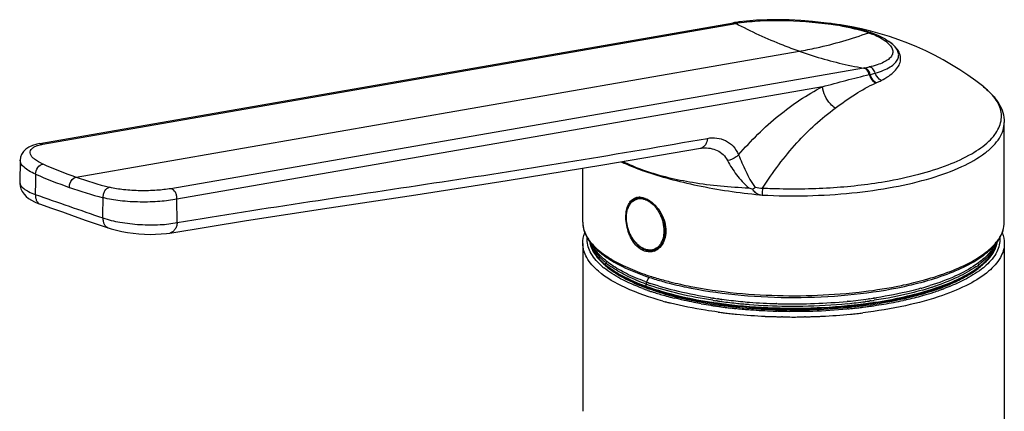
# Model space of a CAD drawing. Header units: millimetres. Extents: x 200 to 737, y 223 to 739.
# Tile 4 of 15: x 290 to 403, y 413 to 458. Entities that reach past the tile are written whole.
import ezdxf

# ---------------------------------------------------------------- set-up
doc = ezdxf.new("R2010")
doc.units = ezdxf.units.MM
doc.header["$LTSCALE"] = 65.395
doc.linetypes.add('CENTER', pattern=[0.6, 0.375, -0.075, 0.075, -0.075])
doc.layers.get('0').update_dxf_attribs({"linetype": 'CONTINUOUS'})
doc.layers.add('ACHSEN', color=7, linetype='CONTINUOUS')
doc.layers.add('KOSMETISCHE-SKIZZEN', color=7, linetype='CONTINUOUS')

msp = doc.modelspace()

# ---------------------------------------------------------------- linework, layer by layer
at = {"color": 7, "linetype": 'CONTINUOUS'}
for p, q in [((372.03, 457.69), (371.91, 457.67)), ((292.09, 443.78), (371.91, 457.67)), ((384.2, 457.41), (383.61, 457.5)), ((384.2, 457.41), (384.19, 457.41)), ((289.82, 441.88), (289.78, 439.31)), ((289.78, 439.31), (289.78, 439.31)), ((292.16, 436.8), (292.16, 436.8)), ((307.03, 433.49), (307.03, 433.49)), ((362.16, 427.26), (362.2, 427.25)), ((362.16, 427.26), (362.2, 427.25)), ((369.92, 425.69), (369.88, 425.7)), ((369.94, 425.7), (369.9, 425.71)), ((370.03, 425.68), (369.92, 425.69)), ((370.57, 425.6), (370.49, 425.61)), ((370.58, 425.61), (370.5, 425.62)), ((370.96, 425.33), (371.06, 425.31)), ((370.96, 425.32), (371.01, 425.32)), ((371.01, 425.32), (371.06, 425.31)), ((386.56, 425.31), (386.66, 425.33)), ((386.56, 425.31), (386.66, 425.32)), ((387.12, 425.62), (387.04, 425.61)), ((387.13, 425.61), (387.05, 425.6)), ((387.7, 425.69), (387.59, 425.68)), ((387.72, 425.71), (387.69, 425.7)), ((387.74, 425.7), (387.7, 425.69)), ((354.56, 412.98), (354.56, 412.98))]:
    msp.add_line(p, q, dxfattribs=at)
at = {"color": 9, "linetype": 'CONTINUOUS'}
for p, q in [((292.44, 443.72), (372.16, 457.59)), ((384.17, 457.33), (384.19, 457.33)), ((384.24, 457.4), (384.2, 457.41)), ((296.27, 439.92), (379.45, 454.4)), ((386.87, 452.47), (307.16, 438.59)), ((382.13, 450.32), (307.86, 437.39)), ((388.23, 450.73), (388.32, 450.77)), ((400.71, 450.27), (400.69, 450.29)), ((400.71, 450.27), (400.69, 450.29)), ((307.89, 434.7), (307.86, 437.39)), ((362.06, 426.89), (362.02, 426.91)), ((362.06, 426.89), (362.02, 426.91)), ((369.55, 426), (369.52, 426.01)), ((369.57, 426.02), (369.53, 426.02)), ((388.09, 426.02), (388.05, 426.02)), ((388.11, 426.01), (388.07, 426)), ((369.36, 425.16), (369.31, 425.17)), ((369.38, 425.17), (369.32, 425.18)), ((370.14, 425.92), (370.07, 425.93)), ((370.18, 425.92), (370.14, 425.92)), ((370.19, 425.93), (370.15, 425.93)), ((370.96, 424.95), (370.86, 424.96)), ((376.89, 425.37), (376.85, 425.37)), ((376.89, 425.38), (376.86, 425.38)), ((385.07, 425.64), (384.99, 425.63)), ((386.7, 424.95), (386.62, 424.94)), ((387.47, 425.93), (387.43, 425.93)), ((387.48, 425.92), (387.45, 425.92)), ((387.56, 425.93), (387.48, 425.92)), ((372.29, 424.8), (372.17, 424.81)), ((377.04, 424.5), (376.91, 424.51)), ((377.54, 423.85), (377.43, 423.85)), ((380.2, 423.85), (380.08, 423.85)), ((385.08, 424.77), (384.98, 424.76)), ((385.45, 424.81), (385.35, 424.8))]:
    msp.add_line(p, q, dxfattribs=at)
at = {"color": 7, "linetype": 'CONTINUOUS'}
for points in [[(372.53, 457.77), (372.39, 457.75), (372.21, 457.72), (372.03, 457.69)], [(383.61, 457.5), (382.3, 457.68), (380.98, 457.83), (379.65, 457.93), (378.32, 458), (377.02, 458.03), (375.76, 458.02), (374.54, 457.97), (373.38, 457.87), (372.53, 457.77)], [(292.1, 443.78), (291.75, 443.71), (291.26, 443.56), (290.84, 443.38), (290.49, 443.15), (290.2, 442.86), (289.99, 442.54), (289.86, 442.2), (289.82, 441.88)], [(307.03, 433.49), (315.85, 434.92), (325.37, 436.38), (335.37, 437.9), (345.87, 439.52), (356.86, 441.32), (368.1, 443.25)], [(368.1, 443.25), (368.22, 443.27), (368.36, 443.28), (368.39, 443.28)], [(289.78, 439.31), (289.78, 439.24), (289.81, 438.9), (289.91, 438.56), (290.07, 438.25), (290.27, 437.96), (290.51, 437.71), (290.8, 437.48), (291.12, 437.27), (291.48, 437.08), (291.9, 436.9), (292.16, 436.8)], [(292.16, 436.8), (293.31, 436.39), (294.68, 435.91), (296.05, 435.43), (297.42, 434.95), (298.79, 434.48), (299.96, 434.08)], [(299.95, 434.08), (300.31, 433.97), (300.91, 433.81), (301.53, 433.68), (302.17, 433.56), (302.81, 433.48), (303.47, 433.41), (304.12, 433.36), (304.77, 433.34), (305.41, 433.35), (306.04, 433.38), (306.65, 433.43), (307.03, 433.49)]]:
    msp.add_lwpolyline(points, dxfattribs=at)
at = {"color": 9, "linetype": 'CONTINUOUS'}
for centre, radius, start, end in [((374.87, 443.07), 14.77, 97.8807, 98.4768), ((371.99, 457.19), 0.487, 92.078, 99.9209), ((364.87, 499.75), 42.79, 279.8085, 279.9469), ((375.16, 440.98), 16.89, 98.4315, 99.9082), ((377.51, 418.29), 39.61, 80.3243, 80.78), ((379.57, 429.83), 27.97, 80.6081, 80.9549), ((379.62, 430.13), 27.67, 80.4756, 80.6077), ((377.67, 419.21), 38.67, 79.8827, 80.2958), ((379.68, 430.48), 27.3, 80.132, 80.3834), ((379.76, 430.95), 26.83, 79.627, 80.1328), ((379.77, 430.98), 26.8, 79.64, 80.0487), ((384.7, 457.02), 0.351, 130.0314, 132.5191), ((379.92, 492.75), 40.88, 279.7946, 279.9395), ((384.82, 464.88), 12.58, 279.8726, 282.3759), ((385.13, 462.53), 11.08, 283.0441, 286.1441), ((367.98, 443.99), 0.748, 279.951, 282.7691), ((313.89, 490.43), 53.49, 246.3447, 250.7676), ((908.36, 432.52), 616.82, 179.28023, 179.49665), ((313.3, 489.82), 54.1, 246.3422, 250.7676), ((312.59, 486.62), 49.47, 250.74, 255.3982), ((311.99, 485.98), 50.04, 250.7403, 255.4002), ((378.76, 505.63), 67.06, 267.0002, 267.9636), ((466.15, 926.29), 518.62, 250.3284, 251.2374), ((-314.63, 445.94), 614.06, 359.00085, 359.21789), ((361.51, 436.28), 1.38, 105.7379, 109.216), ((375.42, 442.06), 4.21, 262.9914, 267.0212), ((360.73, 434.85), 2.7, 54.2465, 54.961), ((357.54, 434.73), 2.98, 180.0254, 189.4586), ((360.03, 433.74), 3.99, 0.01, 2.0014), ((361.63, 433.42), 2.21, 332.8115, 335.6564), ((362.02, 435.72), 8.01, 227.7347, 229.3005), ((362.4, 436.16), 8.59, 229.3003, 230.8162), ((395.23, 436.15), 8.57, 309.1687, 310.6913), ((395.61, 435.71), 8, 310.6924, 312.1542), ((371.33, 456.5), 29.38, 250.7835, 251.1073), ((371.07, 452.9), 27.52, 249.5564, 250.7912), ((371.12, 453.35), 27.12, 249.6527, 250.7894), ((371.51, 454.47), 28.31, 250.7832, 251.0208), ((383.84, 461.73), 35.92, 285.5345, 285.6873), ((384.5, 459.42), 33.51, 285.6638, 287.3799), ((371.64, 454.51), 29.23, 250.8679, 251.2962), ((372.03, 455.66), 30.45, 251.2988, 252.1168), ((373.14, 459.19), 34.15, 252.157, 254.4692), ((374.13, 462.75), 37.84, 254.4641, 255.7215), ((374.65, 464.77), 39.93, 255.7136, 256.1056), ((377.48, 479.06), 53.65, 261.173, 261.4599), ((377.58, 479.72), 54.31, 261.5021, 261.6544), ((377.68, 480.38), 54.98, 261.6549, 262.0422), ((378.81, 494.61), 68.33, 266.2404, 275.0705), ((379.94, 480.4), 55, 277.9595, 278.3466), ((380.04, 479.75), 54.34, 278.3471, 278.4993), ((380.13, 479.1), 53.69, 278.5414, 278.8281), ((383.12, 464.12), 39.26, 282.7371, 285.5355), ((383.91, 461.2), 36.24, 285.5556, 285.7705), ((384.76, 458.28), 33.2, 285.7339, 287.8655), ((385.8, 455.04), 29.8, 287.8681, 289.2066), ((386.53, 452.94), 27.57, 289.2122, 290.1947), ((386.87, 452.01), 26.58, 290.1994, 290.4), ((373.84, 462.2), 37.9, 254.6025, 254.9897), ((374.03, 462.92), 38.64, 254.9891, 255.1876), ((374.29, 463.91), 39.67, 255.1894, 255.789), ((374.53, 464.85), 40.64, 255.7872, 255.9287), ((377.22, 477.19), 52.61, 260.1269, 261.3553), ((377.55, 479.31), 54.76, 261.4067, 261.6118), ((377.61, 479.74), 55.2, 261.6117, 261.7296), ((377.67, 480.13), 55.59, 261.7297, 261.906), ((377.74, 480.63), 56.09, 261.906, 262.1109), ((377.83, 481.3), 56.77, 262.1111, 262.4314), ((377.84, 481.58), 56.19, 262.1579, 262.5497), ((377.91, 481.92), 57.4, 262.4311, 262.6112), ((377.96, 482.33), 57.81, 262.6112, 262.7673), ((378.27, 484.99), 59.62, 262.5725, 264.664), ((378.01, 482.72), 58.21, 262.7673, 262.9411), ((378.15, 483.84), 59.34, 263.0418, 263.6465), ((378.29, 485.08), 60.58, 263.6462, 264.2048), ((378.55, 487.94), 62.59, 264.6591, 265.5888), ((378.76, 490.86), 65.52, 265.6032, 268.3375), ((378.8, 492.28), 66.94, 268.3628, 268.8741), ((378.84, 490.81), 65.47, 268.8135, 275.3889), ((379.54, 483.39), 58.02, 275.4731, 277.8348), ((379.32, 485.24), 60.74, 275.793, 276.3453), ((379.47, 483.88), 59.38, 276.3451, 276.9208), ((379.67, 482.22), 57.69, 276.991, 277.5665), ((379.83, 481.04), 56.51, 277.5674, 277.8887), ((379.91, 480.42), 55.89, 277.8889, 278.0947), ((379.98, 479.97), 55.43, 278.0947, 278.271), ((380.03, 479.61), 55.07, 278.2711, 278.3894), ((380.29, 477.9), 53.34, 278.3832, 279.628), ((381.31, 472.08), 47.43, 279.5826, 282.3354), ((382.11, 468.38), 43.64, 282.3534, 282.7916), ((377.88, 482.4), 58.52, 262.379, 262.5996), ((377.96, 483.01), 59.13, 262.5996, 262.862), ((378.03, 483.6), 59.73, 262.8619, 263.0939), ((378.15, 484.6), 60.73, 263.0949, 263.726), ((378.31, 486.01), 62.15, 263.7261, 264.4183), ((378.67, 490.05), 66.2, 264.4477, 267.2883), ((378.51, 487.31), 62.82, 264.319, 265.7644), ((378.74, 490.52), 66.04, 265.7673, 268.0419), ((378.77, 491.97), 68.14, 267.2803, 267.4971), ((378.78, 492.29), 68.45, 267.4973, 267.9417), ((378.79, 492.52), 68.68, 267.9415, 268.0603), ((378.8, 492.64), 68.8, 268.0603, 268.3238), ((378.8, 491.88), 67.4, 268.0335, 268.3949), ((378.8, 492.8), 68.96, 268.3238, 268.7361), ((378.81, 492.25), 67.77, 268.5075, 269.6286), ((378.8, 492.88), 69.04, 268.7361, 268.8568), ((378.8, 492.99), 69.15, 268.9533, 269.1601), ((378.81, 493.18), 69.35, 269.1602, 269.5395), ((378.81, 493.31), 69.48, 269.5394, 269.6603), ((378.81, 492.62), 68.13, 269.6278, 271.0619), ((378.81, 493.39), 69.56, 269.6603, 270.0013), ((378.81, 493.45), 69.62, 270.0013, 270.342), ((378.81, 493.46), 69.62, 270.342, 270.4626), ((378.81, 493.41), 69.58, 270.4626, 270.8407), ((378.81, 493.32), 69.48, 270.8407, 271.0465), ((378.81, 492.4), 67.92, 271.062, 271.3516), ((378.81, 493.19), 69.35, 271.1425, 271.2627), ((378.82, 493.01), 69.17, 271.2626, 271.6737), ((378.82, 492.12), 67.64, 271.3514, 271.8642), ((378.83, 492.73), 68.89, 271.6737, 271.9368), ((378.95, 489.23), 64.75, 271.8326, 275.3428), ((378.83, 492.53), 68.7, 271.9369, 272.0556), ((378.84, 492.21), 68.37, 272.0553, 272.5003), ((378.86, 491.77), 67.93, 272.5006, 272.7181), ((379.01, 489.21), 65.36, 272.6952, 275.5723), ((379.21, 486.35), 61.86, 275.4452, 275.6965), ((379.29, 486.21), 62.35, 275.5804, 276.2703), ((379.47, 484.61), 60.74, 276.2704, 276.9015)]:
    msp.add_arc(centre, radius, start, end, dxfattribs=at)
at = {"color": 7, "linetype": 'CONTINUOUS'}
for centre, radius, start, end in [((379.57, 429.84), 27.96, 80.0488, 80.4672), ((361.52, 436.23), 1.44, 105.9248, 109.2152), ((362.28, 436.07), 8.05, 228.5317, 229.3603), ((362.5, 436.23), 8.38, 228.9867, 230.6233), ((362.6, 436.44), 8.53, 229.3681, 230.9917), ((362.93, 437.05), 9.02, 230.2016, 231.7795), ((363.53, 437.82), 10, 231.8, 234.5077), ((363.97, 438.43), 10.75, 234.4783, 234.7445), ((393.53, 438.6), 10.96, 304.8531, 305.252), ((394.05, 437.89), 10.08, 305.2159, 308.2214), ((394.69, 437.06), 9.02, 308.2493, 309.8098), ((395.02, 436.44), 8.54, 309.0112, 310.6342), ((395.12, 436.23), 8.39, 309.3795, 311.015), ((395.33, 436.08), 8.07, 310.6419, 311.4711), ((371.08, 452.86), 26.88, 249.3477, 250.7934), ((371.44, 453.69), 28.1, 250.6442, 250.783), ((371.6, 454.13), 28.56, 250.7836, 251.1312), ((371.61, 454.27), 28.62, 250.7838, 251.1868), ((376.28, 474.41), 48.15, 258.6748, 258.9153), ((384.61, 458.67), 33, 285.8722, 287.5937), ((383.94, 463.47), 36.91, 285.4237, 285.6729), ((384.22, 462.46), 35.86, 285.6708, 286.3543), ((385.18, 456.84), 31.08, 287.6014, 287.9449), ((385.54, 455.74), 29.92, 287.9421, 288.7201), ((384.9, 457.64), 32.16, 286.9004, 287.631), ((384.92, 457.49), 32.11, 286.9, 287.6832), ((377.6, 479.39), 54.25, 261.4289, 261.819), ((377.76, 480.49), 55.58, 261.87, 262.3499), ((377.75, 480.41), 55.27, 261.9713, 262.1153), ((377.83, 480.97), 55.84, 262.1156, 262.4532), ((377.95, 481.87), 56.98, 262.3505, 262.9569), ((378.22, 484.07), 58.96, 262.5528, 264.3301), ((378.22, 484.13), 59.26, 263.059, 264.3355), ((378.49, 486.74), 61.88, 264.33, 265.5827), ((378.43, 486.14), 61.05, 264.325, 264.6119), ((378.52, 487.19), 62.1, 264.6131, 265.3512), ((378.6, 488.08), 62.99, 265.3499, 265.555), ((378.79, 490.92), 65.84, 265.5845, 269.3234), ((378.81, 492.32), 67.24, 269.3154, 270.6042), ((378.81, 492.17), 67.09, 270.6041, 270.9048), ((378.91, 489.41), 64.33, 270.8599, 275.4502), ((379.47, 483.46), 58.36, 275.4523, 277.4624), ((379.33, 484.79), 59.92, 275.4645, 276.9341), ((379.67, 481.92), 57.03, 277.044, 277.6499), ((379.79, 481.02), 55.89, 277.5519, 277.8883), ((379.85, 480.6), 55.7, 277.6503, 278.1292), ((379.86, 480.46), 55.33, 277.8886, 278.0297), ((380.01, 479.46), 54.32, 278.182, 278.5696)]:
    msp.add_arc(centre, radius, start, end, dxfattribs=at)
at = {"color": 9, "linetype": 'CONTINUOUS'}
for points, knots in [([(372.53, 457.77), (372.56, 457.78), (372.67, 457.78), (372.77, 457.74), (372.84, 457.7)], [0, 0, 0, 0, 0.241217, 1, 1, 1, 1]), ([(372.84, 457.7), (373.65, 457.82), (375.39, 457.96), (379.08, 457.96), (381.94, 457.7), (383.86, 457.39)], [0, 0, 0, 0, 0.221983, 0.472936, 1, 1, 1, 1]), ([(371.98, 457.68), (372.05, 457.68), (372.15, 457.66), (372.24, 457.62), (372.26, 457.61)], [0, 0, 0, 0, 0.739319, 1, 1, 1, 1]), ([(379.45, 454.4), (378.84, 454.62), (376.34, 455.54), (373.93, 456.66), (372.16, 457.59)], [0, 0, 0, 0, 0.246225, 1, 1, 1, 1]), ([(384.46, 457.28), (384.74, 457.23), (385.75, 457.04), (386.75, 456.77), (387.46, 456.53)], [0, 0, 0, 0, 0.270263, 1, 1, 1, 1]), ([(384.59, 457.34), (384.58, 457.34), (384.54, 457.34), (384.5, 457.31), (384.47, 457.29)], [0, 0, 0, 0, 0.218832, 1, 1, 1, 1]), ([(384.59, 457.34), (384.88, 457.29), (385.93, 457.08), (386.97, 456.81), (387.71, 456.56)], [0, 0, 0, 0, 0.270276, 1, 1, 1, 1]), ([(387.71, 456.56), (387.65, 456.56), (387.56, 456.56), (387.48, 456.53), (387.46, 456.53)], [0, 0, 0, 0, 0.73709, 1, 1, 1, 1]), ([(379.45, 454.4), (380.12, 454.52), (382.83, 455.05), (385.5, 455.83), (387.46, 456.53)], [0, 0, 0, 0, 0.245147, 1, 1, 1, 1]), ([(387.46, 456.53), (387.85, 456.39), (388.53, 456.12), (389.17, 455.75), (389.42, 455.55)], [0, 0, 0, 0, 0.558757, 1, 1, 1, 1]), ([(389.42, 455.55), (389.6, 455.42), (389.89, 455.16), (390.19, 454.71), (390.27, 454.24), (390.09, 453.8), (389.71, 453.42), (389.14, 453.09), (388.39, 452.81), (387.82, 452.66), (387.51, 452.59)], [0, 0, 0, 0, 0.131605, 0.236177, 0.323162, 0.409935, 0.514029, 0.645284, 0.807269, 1, 1, 1, 1]), ([(387.71, 456.56), (388.11, 456.41), (388.82, 456.13), (389.49, 455.75), (389.76, 455.54)], [0, 0, 0, 0, 0.558791, 1, 1, 1, 1]), ([(388.21, 451.89), (388.54, 451.98), (389.13, 452.18), (389.9, 452.55), (390.47, 452.98), (390.84, 453.46), (390.95, 454), (390.78, 454.56), (390.36, 455.09), (389.98, 455.39), (389.76, 455.54)], [0, 0, 0, 0, 0.179927, 0.331571, 0.455687, 0.556964, 0.646582, 0.741481, 0.856542, 1, 1, 1, 1]), ([(388.89, 451.03), (389.19, 451.19), (389.73, 451.5), (390.41, 452.05), (390.89, 452.63), (391.14, 453.24), (391.14, 453.87), (390.89, 454.48), (390.41, 455.05), (389.99, 455.38), (389.76, 455.54)], [0, 0, 0, 0, 0.167734, 0.311093, 0.432125, 0.536546, 0.634522, 0.73847, 0.858444, 1, 1, 1, 1]), ([(379.45, 454.4), (380.07, 454.19), (382.5, 453.39), (384.99, 452.79), (386.87, 452.47)], [0, 0, 0, 0, 0.253372, 1, 1, 1, 1]), ([(387.53, 451.71), (387.49, 451.9), (387.34, 452.22), (387.03, 452.44), (386.87, 452.47)], [0, 0, 0, 0, 0.546598, 1, 1, 1, 1]), ([(387.63, 451.74), (387.59, 451.92), (387.44, 452.24), (387.13, 452.46), (386.97, 452.48)], [0, 0, 0, 0, 0.546495, 1, 1, 1, 1]), ([(388.21, 451.89), (388.16, 452.06), (387.99, 452.38), (387.67, 452.57), (387.51, 452.59)], [0, 0, 0, 0, 0.536892, 1, 1, 1, 1]), ([(382.13, 450.32), (383.03, 450.56), (384.83, 451.05), (386.63, 451.51), (387.53, 451.71)], [0, 0, 0, 0, 0.503879, 1, 1, 1, 1]), ([(388.23, 450.73), (388.15, 450.79), (387.84, 451.05), (387.63, 451.42), (387.53, 451.71)], [0, 0, 0, 0, 0.240118, 1, 1, 1, 1]), ([(388.32, 450.77), (388.24, 450.82), (387.94, 451.09), (387.73, 451.45), (387.63, 451.74)], [0, 0, 0, 0, 0.240123, 1, 1, 1, 1]), ([(388.89, 451.03), (388.81, 451.08), (388.52, 451.31), (388.31, 451.63), (388.21, 451.89)], [0, 0, 0, 0, 0.242941, 1, 1, 1, 1]), ([(388.32, 450.77), (388.37, 450.79), (388.56, 450.87), (388.75, 450.96), (388.89, 451.03)], [0, 0, 0, 0, 0.256908, 1, 1, 1, 1]), ([(372.49, 442.48), (373.9, 444.12), (376.87, 447.07), (380.35, 449.4), (382.13, 450.32)], [0, 0, 0, 0, 0.519858, 1, 1, 1, 1]), ([(383.61, 447.86), (383.41, 448), (382.68, 448.64), (382.21, 449.59), (382.13, 450.32)], [0, 0, 0, 0, 0.24794, 1, 1, 1, 1]), ([(383.61, 447.86), (384.37, 448.42), (385.85, 449.47), (387.43, 450.37), (388.23, 450.73)], [0, 0, 0, 0, 0.517717, 1, 1, 1, 1]), ([(389.34, 439.42), (390.64, 439.65), (393.1, 440.16), (396.45, 441.21), (399.18, 442.45), (400.98, 443.68), (401.97, 444.76), (402.45, 445.55), (402.72, 446.36), (402.76, 447.19), (402.57, 448.01), (402.15, 448.8), (401.52, 449.58), (401, 450.04), (400.71, 450.27)], [0, 0, 0, 0, 0.196025, 0.370092, 0.518063, 0.638184, 0.6885, 0.733358, 0.774336, 0.813629, 0.853773, 0.89713, 0.945487, 1, 1, 1, 1]), ([(375.25, 438.67), (376.43, 440.49), (378.93, 443.84), (382, 446.69), (383.61, 447.86)], [0, 0, 0, 0, 0.522075, 1, 1, 1, 1]), ([(375.2, 437.86), (376.93, 437.77), (380.38, 437.72), (385.45, 438.03), (390.21, 438.69), (394.46, 439.68), (398.01, 440.96), (400.41, 442.28), (401.8, 443.48), (402.51, 444.36), (402.96, 445.28), (403.06, 445.92), (403.06, 446.22)], [0, 0, 0, 0, 0.16889, 0.335674, 0.493694, 0.636833, 0.760099, 0.860346, 0.901816, 0.938063, 0.970195, 1, 1, 1, 1]), ([(307.89, 434.7), (312.97, 435.54), (323.13, 437.12), (338.4, 439.37), (353.66, 441.76), (363.82, 443.5), (368.91, 444.38)], [0, 0, 0, 0, 0.249932, 0.499415, 0.749321, 1, 1, 1, 1]), ([(368.91, 444.38), (368.89, 444.12), (368.78, 443.74), (368.45, 443.38), (368.24, 443.28), (368.14, 443.26)], [0, 0, 0, 0, 0.545138, 0.781692, 1, 1, 1, 1]), ([(368.91, 444.38), (369.26, 444.45), (369.98, 444.48), (371.03, 444.17), (371.92, 443.49), (372.33, 442.84), (372.49, 442.48)], [0, 0, 0, 0, 0.246309, 0.484777, 0.730447, 1, 1, 1, 1]), ([(292.43, 441.43), (292.09, 441.58), (291.64, 441.82), (291.18, 442.24), (291, 442.54), (290.96, 442.85), (291.09, 443.14), (291.36, 443.36), (291.59, 443.47), (291.72, 443.53)], [0, 0, 0, 0, 0.347893, 0.479356, 0.584833, 0.673566, 0.762435, 0.868188, 1, 1, 1, 1]), ([(291.72, 443.53), (291.75, 443.54), (291.88, 443.59), (292.01, 443.63), (292.12, 443.65)], [0, 0, 0, 0, 0.235839, 1, 1, 1, 1]), ([(292.1, 443.78), (292.18, 443.8), (292.31, 443.78), (292.42, 443.73), (292.44, 443.72)], [0, 0, 0, 0, 0.737484, 1, 1, 1, 1]), ([(292.12, 443.65), (292.14, 443.66), (292.25, 443.68), (292.36, 443.7), (292.44, 443.72)], [0, 0, 0, 0, 0.241716, 1, 1, 1, 1]), ([(368.39, 443.28), (368.94, 443.31), (369.81, 443.18), (370.75, 442.55), (371.09, 442.08), (371.22, 441.83)], [0, 0, 0, 0, 0.495354, 0.742263, 1, 1, 1, 1]), ([(291.59, 440.27), (291.33, 440.38), (290.87, 440.61), (290.2, 441.06), (289.82, 441.56), (289.82, 441.88)], [0, 0, 0, 0, 0.33981, 0.618728, 1, 1, 1, 1]), ([(372.49, 442.48), (372.41, 442.39), (372.04, 442.08), (371.58, 441.89), (371.22, 441.83)], [0, 0, 0, 0, 0.241209, 1, 1, 1, 1]), ([(372.49, 442.48), (372.62, 442.18), (372.88, 441.55), (373.3, 440.6), (373.7, 439.79), (374.07, 439.17), (374.3, 438.88), (374.42, 438.76)], [0, 0, 0, 0, 0.23044, 0.484339, 0.744138, 0.872923, 1, 1, 1, 1]), ([(291.59, 440.27), (291.61, 440.54), (291.79, 441.02), (292.2, 441.39), (292.43, 441.43)], [0, 0, 0, 0, 0.539016, 1, 1, 1, 1]), ([(358.99, 441.69), (359.2, 441.59), (360.07, 441.2), (360.97, 440.85), (361.66, 440.61)], [0, 0, 0, 0, 0.234705, 1, 1, 1, 1]), ([(359.2, 441.72), (359.39, 441.63), (360.19, 441.24), (361.02, 440.91), (361.66, 440.69)], [0, 0, 0, 0, 0.237539, 1, 1, 1, 1]), ([(371.22, 441.83), (371.5, 441.25), (372.05, 440.42), (372.9, 439.39), (373.39, 438.9), (373.67, 438.69)], [0, 0, 0, 0, 0.481431, 0.741442, 1, 1, 1, 1]), ([(295.48, 438.74), (295.48, 438.88), (295.56, 439.35), (295.92, 439.86), (296.27, 439.92)], [0, 0, 0, 0, 0.276296, 1, 1, 1, 1]), ([(361.66, 440.69), (363.45, 440.07), (367.44, 439.14), (371.5, 438.78), (373.67, 438.69)], [0, 0, 0, 0, 0.466023, 1, 1, 1, 1]), ([(361.66, 440.61), (362.61, 440.28), (364.63, 439.67), (369.02, 438.64), (372.51, 438.12), (374.91, 437.89)], [0, 0, 0, 0, 0.221787, 0.465966, 1, 1, 1, 1]), ([(289.78, 439.31), (289.77, 439.03), (290.18, 438.59), (290.84, 438.22), (291.31, 438.03), (291.57, 437.94)], [0, 0, 0, 0, 0.361463, 0.64544, 1, 1, 1, 1]), ([(299.37, 437.56), (299.37, 437.69), (299.4, 437.97), (299.59, 438.43), (299.9, 438.71), (300.12, 438.75)], [0, 0, 0, 0, 0.273904, 0.547274, 1, 1, 1, 1]), ([(307.16, 438.59), (306.63, 438.5), (305.46, 438.38), (303.64, 438.33), (301.82, 438.43), (300.65, 438.61), (300.12, 438.75)], [0, 0, 0, 0, 0.228621, 0.497832, 0.767962, 1, 1, 1, 1]), ([(307.86, 437.39), (307.87, 437.52), (307.85, 437.8), (307.68, 438.26), (307.38, 438.55), (307.16, 438.59)], [0, 0, 0, 0, 0.276489, 0.549235, 1, 1, 1, 1]), ([(375.25, 438.67), (375.24, 438.6), (375.22, 438.34), (375.2, 438.07), (375.2, 437.86)], [0, 0, 0, 0, 0.240479, 1, 1, 1, 1]), ([(376.38, 438.62), (378.59, 438.54), (382.93, 438.59), (387.25, 439.07), (389.34, 439.42)], [0, 0, 0, 0, 0.510985, 1, 1, 1, 1]), ([(291.57, 437.94), (291.57, 437.81), (291.59, 437.56), (291.7, 437.21), (291.89, 436.95), (292.07, 436.83), (292.16, 436.8)], [0, 0, 0, 0, 0.290091, 0.552034, 0.785151, 1, 1, 1, 1]), ([(307.86, 437.39), (307.22, 437.26), (305.8, 437.09), (303.62, 437.02), (301.42, 437.15), (300.01, 437.38), (299.37, 437.56)], [0, 0, 0, 0, 0.22957, 0.49886, 0.768255, 1, 1, 1, 1]), ([(359.57, 435.24), (359.57, 435.44), (359.6, 435.82), (359.74, 436.35), (359.97, 436.81), (360.24, 437.1), (360.49, 437.27), (360.68, 437.37), (360.89, 437.43), (361.19, 437.47), (361.58, 437.42), (361.88, 437.3), (362.02, 437.23)], [0, 0, 0, 0, 0.150811, 0.290534, 0.418421, 0.535931, 0.592108, 0.647361, 0.702468, 0.75822, 0.874189, 1, 1, 1, 1]), ([(360.76, 437.49), (360.88, 437.53), (361.12, 437.58), (361.37, 437.57), (361.5, 437.55)], [0, 0, 0, 0, 0.491021, 1, 1, 1, 1]), ([(362.02, 437.23), (362.05, 437.21), (362.14, 437.17), (362.22, 437.11), (362.29, 437.07)], [0, 0, 0, 0, 0.245269, 1, 1, 1, 1]), ([(362.31, 437.05), (362.55, 436.87), (362.88, 436.55), (363.23, 436.05), (363.54, 435.48), (363.81, 434.71), (363.89, 434.06), (363.89, 433.74)], [0, 0, 0, 0, 0.232356, 0.357265, 0.485891, 0.74666, 1, 1, 1, 1]), ([(299.34, 435.23), (299.34, 435.1), (299.36, 434.84), (299.48, 434.5), (299.68, 434.23), (299.86, 434.12), (299.95, 434.08)], [0, 0, 0, 0, 0.289468, 0.5513, 0.784691, 1, 1, 1, 1]), ([(299.34, 435.23), (299.98, 435.01), (301.4, 434.68), (303.61, 434.43), (305.82, 434.41), (307.25, 434.56), (307.89, 434.7)], [0, 0, 0, 0, 0.23407, 0.503732, 0.771565, 1, 1, 1, 1]), ([(363.5, 432.22), (363.43, 432.13), (363.29, 431.95), (363.03, 431.73), (362.74, 431.59), (362.42, 431.52), (362.08, 431.53), (361.74, 431.61), (361.4, 431.77), (361.06, 431.99), (360.75, 432.27), (360.35, 432.72), (359.95, 433.4), (359.65, 434.3), (359.57, 434.93), (359.57, 435.24)], [0, 0, 0, 0, 0.053841, 0.104937, 0.154537, 0.204156, 0.255304, 0.30922, 0.36672, 0.428152, 0.493453, 0.562216, 0.707048, 0.855694, 1, 1, 1, 1]), ([(363.35, 436.1), (363.45, 435.93), (363.64, 435.58), (363.84, 435.03), (363.98, 434.46), (364.02, 434.07), (364.03, 433.88)], [0, 0, 0, 0, 0.249861, 0.503131, 0.754793, 1, 1, 1, 1]), ([(307.89, 434.7), (307.88, 434.54), (307.82, 434.26), (307.64, 433.88), (307.37, 433.6), (307.14, 433.51), (307.03, 433.49)], [0, 0, 0, 0, 0.28642, 0.548065, 0.783028, 1, 1, 1, 1]), ([(354.6, 434.24), (354.62, 434.12), (354.74, 433.6), (354.98, 433.12), (355.2, 432.79)], [0, 0, 0, 0, 0.237611, 1, 1, 1, 1]), ([(402.42, 432.79), (402.62, 433.09), (402.94, 433.71), (403.06, 434.4), (403.06, 434.73)], [0, 0, 0, 0, 0.521345, 1, 1, 1, 1]), ([(356.64, 429.8), (356.15, 430.24), (355.34, 431.16), (355.03, 432.38), (355.07, 432.92)], [0, 0, 0, 0, 0.546439, 1, 1, 1, 1]), ([(355.2, 432.79), (355.48, 432.38), (356.23, 431.57), (357.69, 430.52), (359.53, 429.56), (360.92, 429.01), (361.66, 428.75)], [0, 0, 0, 0, 0.193576, 0.423574, 0.692725, 1, 1, 1, 1]), ([(364.03, 433.74), (364.03, 433.48), (363.98, 432.99), (363.78, 432.43), (363.54, 432.06), (363.34, 431.83), (363.1, 431.65), (362.93, 431.57), (362.84, 431.54)], [0, 0, 0, 0, 0.288979, 0.549817, 0.66983, 0.783732, 0.893085, 1, 1, 1, 1]), ([(363.76, 432.8), (363.75, 432.77), (363.72, 432.67), (363.68, 432.58), (363.65, 432.5)], [0, 0, 0, 0, 0.254988, 1, 1, 1, 1]), ([(363.89, 433.74), (363.89, 433.65), (363.88, 433.34), (363.83, 433.02), (363.76, 432.8)], [0, 0, 0, 0, 0.261322, 1, 1, 1, 1]), ([(393.87, 428.1), (394.87, 428.38), (396.72, 428.97), (399.18, 430.07), (401.1, 431.3), (402.07, 432.28), (402.42, 432.79)], [0, 0, 0, 0, 0.313977, 0.586357, 0.814378, 1, 1, 1, 1]), ([(402.56, 432.93), (402.59, 432.39), (402.28, 431.15), (401.46, 430.23), (400.98, 429.78)], [0, 0, 0, 0, 0.453275, 1, 1, 1, 1]), ([(356.36, 429.09), (355.84, 429.54), (354.96, 430.47), (354.56, 431.73), (354.56, 432.29)], [0, 0, 0, 0, 0.549973, 1, 1, 1, 1]), ([(357.86, 429.83), (357.62, 429.99), (356.81, 430.6), (356.08, 431.36), (355.73, 432)], [0, 0, 0, 0, 0.284579, 1, 1, 1, 1]), ([(363.6, 432.41), (363.59, 432.39), (363.56, 432.33), (363.52, 432.27), (363.5, 432.22)], [0, 0, 0, 0, 0.253614, 1, 1, 1, 1]), ([(401.92, 432.06), (401.7, 431.64), (401.05, 430.8), (400.23, 430.15), (399.76, 429.83)], [0, 0, 0, 0, 0.455119, 1, 1, 1, 1]), ([(403.06, 432.29), (403.06, 431.73), (402.67, 430.47), (401.78, 429.54), (401.26, 429.09)], [0, 0, 0, 0, 0.450039, 1, 1, 1, 1]), ([(361.46, 427.11), (360.59, 427.43), (359.03, 428.11), (357.57, 429.02), (356.97, 429.5)], [0, 0, 0, 0, 0.545346, 1, 1, 1, 1]), ([(361.69, 427.92), (360.97, 428.19), (359.65, 428.74), (358.41, 429.45), (357.86, 429.83)], [0, 0, 0, 0, 0.53558, 1, 1, 1, 1]), ([(399.76, 429.83), (399.04, 429.33), (397.33, 428.42), (395.51, 427.75), (394.51, 427.44)], [0, 0, 0, 0, 0.456291, 1, 1, 1, 1]), ([(400.65, 429.5), (400.05, 429.01), (398.58, 428.1), (397.01, 427.42), (396.14, 427.1)], [0, 0, 0, 0, 0.454459, 1, 1, 1, 1]), ([(363.78, 425.66), (362.29, 426.07), (359.7, 426.95), (357.28, 428.31), (356.36, 429.09)], [0, 0, 0, 0, 0.561484, 1, 1, 1, 1]), ([(361.82, 428.7), (361.98, 428.64), (362.63, 428.42), (363.3, 428.23), (363.8, 428.09)], [0, 0, 0, 0, 0.242582, 1, 1, 1, 1]), ([(401.26, 429.09), (400.58, 428.51), (398.86, 427.44), (397, 426.68), (395.96, 426.31)], [0, 0, 0, 0, 0.448747, 1, 1, 1, 1]), ([(369.25, 426.05), (368.01, 426.24), (365.67, 426.69), (363.38, 427.34), (362.31, 427.7)], [0, 0, 0, 0, 0.525593, 1, 1, 1, 1]), ([(363.8, 428.09), (364.06, 428.02), (365.12, 427.74), (366.19, 427.5), (367.01, 427.34)], [0, 0, 0, 0, 0.241622, 1, 1, 1, 1]), ([(367.01, 427.34), (367.59, 427.23), (370.01, 426.81), (372.46, 426.54), (374.33, 426.42)], [0, 0, 0, 0, 0.239897, 1, 1, 1, 1]), ([(384.85, 426.54), (385.35, 426.59), (387.28, 426.78), (389.2, 427.07), (390.61, 427.34)], [0, 0, 0, 0, 0.257889, 1, 1, 1, 1]), ([(393.46, 427.13), (393.06, 427.02), (391.38, 426.58), (389.68, 426.25), (388.37, 426.05)], [0, 0, 0, 0, 0.237476, 1, 1, 1, 1]), ([(390.61, 427.34), (390.89, 427.4), (391.99, 427.62), (393.07, 427.88), (393.87, 428.1)], [0, 0, 0, 0, 0.258314, 1, 1, 1, 1]), ([(368.19, 425.35), (367.92, 425.4), (366.88, 425.59), (365.83, 425.82), (365.06, 426.01)], [0, 0, 0, 0, 0.257153, 1, 1, 1, 1]), ([(395.96, 426.31), (394.56, 425.83), (391.52, 425.01), (388.42, 424.51), (386.77, 424.31)], [0, 0, 0, 0, 0.470343, 1, 1, 1, 1]), ([(370.12, 424.4), (369.64, 424.46), (367.81, 424.73), (365.98, 425.09), (364.65, 425.43)], [0, 0, 0, 0, 0.26067, 1, 1, 1, 1])]:
    msp.add_open_spline(points, degree=3, knots=knots, dxfattribs=at)
for points in [[(371.81, 457.66), (371.88, 457.67), (371.95, 457.66), (372.02, 457.65)], [(372.02, 457.65), (372.06, 457.64), (372.11, 457.62), (372.16, 457.59)], [(389.76, 455.54), (389.65, 455.57), (389.53, 455.57), (389.42, 455.55)], [(387.53, 451.71), (387.57, 451.72), (387.6, 451.73), (387.63, 451.74)], [(374.42, 438.76), (374.69, 438.68), (374.97, 438.66), (375.25, 438.67)]]:
    msp.add_open_spline(points, degree=3, dxfattribs=at)
at = {"color": 7, "linetype": 'CONTINUOUS'}
for points, knots in [([(400.68, 450.29), (401.03, 450.02), (401.68, 449.44), (402.44, 448.45), (402.94, 447.37), (403.06, 446.6), (403.06, 446.22)], [0, 0, 0, 0, 0.274816, 0.528086, 0.766156, 1, 1, 1, 1]), ([(374.91, 437.89), (374.82, 437.91), (374.65, 437.96), (374.36, 438.17), (374.19, 438.39), (374.11, 438.54)], [0, 0, 0, 0, 0.250254, 0.50047, 1, 1, 1, 1]), ([(360.76, 437.49), (360.67, 437.46), (360.49, 437.37), (360.25, 437.19), (360.04, 436.96), (359.86, 436.69), (359.72, 436.37), (359.58, 435.9), (359.54, 435.52), (359.54, 435.27)], [0, 0, 0, 0, 0.10899, 0.220036, 0.334978, 0.455255, 0.581802, 0.715005, 1, 1, 1, 1]), ([(359.54, 435.27), (359.54, 435.01), (359.6, 434.48), (359.81, 433.72), (360.15, 433), (360.59, 432.38), (361.03, 431.96), (361.41, 431.72), (361.7, 431.58), (361.99, 431.49), (362.28, 431.45), (362.57, 431.47), (362.75, 431.51), (362.84, 431.54)], [0, 0, 0, 0, 0.137091, 0.278497, 0.419294, 0.554664, 0.680784, 0.739798, 0.79601, 0.849631, 0.901077, 0.950951, 1, 1, 1, 1]), ([(354.56, 434.73), (354.56, 434.43), (354.65, 433.8), (355.04, 432.91), (355.66, 432.06), (356.84, 430.93), (358.89, 429.66), (360.74, 428.9), (361.78, 428.54)], [0, 0, 0, 0, 0.09025, 0.184822, 0.287997, 0.402632, 0.672474, 1, 1, 1, 1]), ([(402.52, 432.88), (402.69, 433.16), (402.96, 433.76), (403.06, 434.41), (403.06, 434.73)], [0, 0, 0, 0, 0.512718, 1, 1, 1, 1]), ([(394.32, 428.05), (395.29, 428.34), (397.08, 428.94), (399.45, 430.07), (401.29, 431.33), (402.21, 432.35), (402.52, 432.88)], [0, 0, 0, 0, 0.312284, 0.582963, 0.810742, 1, 1, 1, 1]), ([(355.34, 432.52), (355.38, 432.29), (355.51, 431.82), (355.85, 431.15), (356.36, 430.5), (356.77, 430.1), (357, 429.9)], [0, 0, 0, 0, 0.219763, 0.455268, 0.713704, 1, 1, 1, 1]), ([(355.37, 432.48), (355.41, 432.27), (355.55, 431.83), (355.88, 431.21), (356.36, 430.6), (356.74, 430.22), (356.95, 430.04)], [0, 0, 0, 0, 0.220901, 0.457461, 0.715751, 1, 1, 1, 1]), ([(357.15, 430.12), (356.95, 430.29), (356.25, 430.93), (355.67, 431.74), (355.45, 432.39)], [0, 0, 0, 0, 0.280552, 1, 1, 1, 1]), ([(402.16, 432.35), (402.09, 432.15), (401.7, 431.29), (401.03, 430.59), (400.47, 430.12)], [0, 0, 0, 0, 0.225337, 1, 1, 1, 1]), ([(400.63, 429.9), (400.85, 430.1), (401.27, 430.5), (401.77, 431.15), (402.12, 431.82), (402.24, 432.29), (402.28, 432.52)], [0, 0, 0, 0, 0.286306, 0.544737, 0.78024, 1, 1, 1, 1]), ([(400.67, 430.04), (400.88, 430.22), (401.26, 430.6), (401.73, 431.2), (402.07, 431.83), (402.21, 432.26), (402.25, 432.47)], [0, 0, 0, 0, 0.284131, 0.542416, 0.779045, 1, 1, 1, 1]), ([(357.18, 429.75), (357.49, 429.49), (358.18, 429), (359.8, 428.08), (361.16, 427.52), (362.13, 427.18)], [0, 0, 0, 0, 0.213511, 0.451564, 1, 1, 1, 1]), ([(357.18, 429.74), (357.49, 429.47), (358.2, 428.94), (359.4, 428.24), (360.79, 427.59), (361.8, 427.2), (362.34, 427.02)], [0, 0, 0, 0, 0.210811, 0.447863, 0.711267, 1, 1, 1, 1]), ([(357.22, 429.81), (357.53, 429.56), (358.22, 429.07), (359.84, 428.15), (361.2, 427.6), (362.16, 427.26)], [0, 0, 0, 0, 0.21391, 0.452113, 1, 1, 1, 1]), ([(361.6, 427.71), (360.88, 427.98), (359.56, 428.54), (358.31, 429.27), (357.76, 429.65)], [0, 0, 0, 0, 0.535414, 1, 1, 1, 1]), ([(394.64, 426.99), (395.23, 427.18), (396.35, 427.57), (397.91, 428.24), (399.25, 428.97), (400.05, 429.52), (400.4, 429.81)], [0, 0, 0, 0, 0.288828, 0.552454, 0.789617, 1, 1, 1, 1]), ([(394.67, 426.9), (395.27, 427.09), (396.39, 427.49), (397.95, 428.17), (399.3, 428.9), (400.09, 429.46), (400.44, 429.75)], [0, 0, 0, 0, 0.289276, 0.553046, 0.790049, 1, 1, 1, 1]), ([(394.7, 426.82), (395.3, 427.01), (396.43, 427.42), (397.99, 428.12), (399.32, 428.87), (400.1, 429.44), (400.44, 429.74)], [0, 0, 0, 0, 0.291056, 0.555376, 0.791727, 1, 1, 1, 1]), ([(399.79, 429.61), (399.14, 429.16), (397.63, 428.32), (396.02, 427.69), (395.14, 427.39)], [0, 0, 0, 0, 0.460188, 1, 1, 1, 1]), ([(361.78, 428.54), (361.94, 428.49), (362.59, 428.26), (363.25, 428.06), (363.76, 427.92)], [0, 0, 0, 0, 0.242512, 1, 1, 1, 1]), ([(369.52, 425.75), (368.22, 425.95), (365.76, 426.41), (363.36, 427.09), (362.24, 427.47)], [0, 0, 0, 0, 0.526444, 1, 1, 1, 1]), ([(362.39, 427.18), (363.54, 426.79), (366.02, 426.11), (368.56, 425.65), (369.9, 425.46)], [0, 0, 0, 0, 0.473589, 1, 1, 1, 1]), ([(363.76, 427.92), (364, 427.85), (365.02, 427.58), (366.04, 427.35), (366.82, 427.19)], [0, 0, 0, 0, 0.241889, 1, 1, 1, 1]), ([(367.02, 427.16), (368.92, 426.78), (372.88, 426.24), (378.93, 425.99), (384.96, 426.26), (388.92, 426.82), (390.81, 427.2)], [0, 0, 0, 0, 0.243014, 0.500549, 0.7578, 1, 1, 1, 1]), ([(390.81, 427.2), (391.06, 427.25), (392.05, 427.45), (393.03, 427.69), (393.75, 427.89)], [0, 0, 0, 0, 0.257571, 1, 1, 1, 1]), ([(362.34, 427.02), (363.46, 426.62), (365.9, 425.94), (369.79, 425.22), (374.01, 424.76), (378.41, 424.59), (382.82, 424.71), (387.08, 425.11), (391.04, 425.79), (393.54, 426.44), (394.7, 426.82)], [0, 0, 0, 0, 0.109291, 0.231042, 0.361649, 0.497007, 0.632765, 0.764552, 0.888205, 1, 1, 1, 1]), ([(362.36, 427.1), (363.12, 426.84), (364.74, 426.36), (368.25, 425.56), (373.02, 424.92), (378.98, 424.67), (383.03, 424.86), (385.04, 425.05)], [0, 0, 0, 0, 0.105822, 0.22054, 0.47036, 0.735405, 1, 1, 1, 1]), ([(385.04, 425.05), (386.68, 425.21), (389.78, 425.63), (392.83, 426.34), (394.25, 426.77)], [0, 0, 0, 0, 0.5256, 1, 1, 1, 1]), ([(387.72, 425.46), (388.87, 425.63), (391.07, 426.01), (393.23, 426.56), (394.25, 426.87)], [0, 0, 0, 0, 0.521269, 1, 1, 1, 1]), ([(393.63, 426.92), (393.2, 426.8), (391.38, 426.32), (389.52, 425.96), (388.1, 425.75)], [0, 0, 0, 0, 0.23645, 1, 1, 1, 1]), ([(373.72, 425.05), (375.61, 424.9), (379.38, 424.78), (383.16, 424.96), (385.03, 425.14)], [0, 0, 0, 0, 0.50133, 1, 1, 1, 1])]:
    msp.add_open_spline(points, degree=3, knots=knots, dxfattribs=at)
for points in [[(373.67, 438.69), (373.81, 438.64), (373.96, 438.59), (374.11, 438.54)], [(374.11, 438.54), (374.22, 438.61), (374.32, 438.69), (374.42, 438.76)], [(354.56, 432.29), (354.56, 432.7), (354.64, 433.12), (354.78, 433.51)], [(402.83, 433.52), (402.98, 433.13), (403.06, 432.71), (403.06, 432.29)]]:
    msp.add_open_spline(points, degree=3, dxfattribs=at)
at = {"layer": 'ACHSEN', "color": 7, "linetype": 'CONTINUOUS'}
for p, q in [((403.06, 434.73), (403.06, 446.22)), ((354.56, 434.73), (354.56, 440.94)), ((361.05, 437.59), (360.76, 437.49)), ((354.56, 432.29), (354.56, 412.98)), ((363.12, 431.64), (362.84, 431.54)), ((403.06, 432.29), (403.06, 232.18))]:
    msp.add_line(p, q, dxfattribs=at)
for centre, radius, start, end in [((378.82, 422.23), 35.61, 81.3009, 83.6268), ((378.82, 422.27), 35.57, 80.973, 81.3005), ((378.9, 422.59), 35.25, 51.8144, 81.0113), ((361.63, 436.24), 1.57, 127.395, 130.257), ((361.05, 436.35), 1.27, 103.4003, 109.1976), ((361.61, 436.28), 1.52, 124.6427, 127.3909), ((361.59, 436.31), 1.49, 118.8628, 124.6514), ((361.07, 436.16), 1.46, 90.663, 91.4348), ((361.07, 436.11), 1.51, 87.7712, 90.6512), ((364.24, 435.32), 4.72, 180.0168, 180.6745), ((362.16, 433.08), 1.78, 303.9295, 307.2922), ((362.13, 433.11), 1.82, 307.2876, 309.2766), ((362.74, 433.05), 1.56, 268.6681, 273.5121), ((362.23, 432.95), 1.63, 289.2301, 296.1118), ((362.75, 432.98), 1.49, 273.522, 277.5727), ((362.2, 433.01), 1.7, 296.1458, 303.9561)]:
    msp.add_arc(centre, radius, start, end, dxfattribs=at)
for points, knots in [([(359.52, 435.32), (359.52, 435.58), (359.56, 436.08), (359.77, 436.75), (360.12, 437.27), (360.45, 437.49), (360.63, 437.55)], [0, 0, 0, 0, 0.299092, 0.562921, 0.791688, 1, 1, 1, 1]), ([(361.13, 437.62), (361.17, 437.62), (361.35, 437.6), (361.53, 437.56), (361.66, 437.51)], [0, 0, 0, 0, 0.239805, 1, 1, 1, 1]), ([(361.66, 437.51), (361.69, 437.5), (361.8, 437.46), (361.91, 437.41), (361.99, 437.37)], [0, 0, 0, 0, 0.242927, 1, 1, 1, 1]), ([(362.32, 437.17), (362.38, 437.13), (362.62, 436.95), (362.84, 436.74), (362.99, 436.57)], [0, 0, 0, 0, 0.240466, 1, 1, 1, 1]), ([(362.99, 436.57), (363.07, 436.48), (363.41, 436.07), (363.67, 435.6), (363.81, 435.23)], [0, 0, 0, 0, 0.244642, 1, 1, 1, 1]), ([(361.66, 431.42), (361.35, 431.53), (360.82, 431.89), (360.24, 432.62), (359.71, 433.72), (359.53, 434.65), (359.52, 435.27)], [0, 0, 0, 0, 0.216967, 0.400887, 0.598917, 1, 1, 1, 1]), ([(363.81, 435.23), (363.95, 434.9), (364.13, 434.23), (364.13, 433.23), (363.86, 432.35), (363.49, 431.88), (363.28, 431.7)], [0, 0, 0, 0, 0.278825, 0.542568, 0.783315, 1, 1, 1, 1]), ([(362.77, 431.41), (362.59, 431.35), (362.22, 431.29), (361.84, 431.36), (361.66, 431.42)], [0, 0, 0, 0, 0.491838, 1, 1, 1, 1])]:
    msp.add_open_spline(points, degree=3, knots=knots, dxfattribs=at)
for points in [[(360.75, 437.58), (360.84, 437.61), (360.94, 437.62), (361.03, 437.62)], [(361.99, 437.37), (362.11, 437.31), (362.21, 437.25), (362.32, 437.17)]]:
    msp.add_open_spline(points, degree=3, dxfattribs=at)
at = {"layer": 'KOSMETISCHE-SKIZZEN', "color": 2, "linetype": 'CENTER'}
msp.add_line((362.17, 428.43), (362.13, 428.36), dxfattribs=at)
for points, knots in [([(362.13, 428.36), (362.13, 428.35), (362.11, 428.31), (362.09, 428.27), (362.07, 428.23), (362.05, 428.2), (362.04, 428.17), (362.03, 428.15), (362.02, 428.13), (362.01, 428.11), (362, 428.1), (362, 428.1), (362, 428.09), (362, 428.09), (361.99, 428.08), (361.99, 428.08), (361.99, 428.08), (361.99, 428.08), (361.99, 428.07), (361.99, 428.07), (361.98, 428.06), (361.98, 428.05), (361.97, 428.04), (361.97, 428.03), (361.95, 428), (361.94, 427.97), (361.93, 427.95), (361.92, 427.94)], [0, 0, 0, 0, 0.125, 0.25, 0.375, 0.4375, 0.5, 0.5625, 0.625, 0.65625, 0.6875, 0.703125, 0.71875, 0.734375, 0.742188, 0.746094, 0.75, 0.753906, 0.757812, 0.765625, 0.78125, 0.796875, 0.8125, 0.84375, 0.875, 0.9375, 1, 1, 1, 1]), ([(361.82, 427.64), (361.82, 427.62), (361.82, 427.6), (361.82, 427.58), (361.82, 427.57), (361.82, 427.55), (361.81, 427.53), (361.81, 427.52), (361.81, 427.51), (361.81, 427.49), (361.81, 427.48), (361.81, 427.47), (361.81, 427.46), (361.81, 427.44), (361.82, 427.43), (361.82, 427.42), (361.82, 427.41), (361.82, 427.4), (361.82, 427.39), (361.82, 427.37), (361.82, 427.36), (361.83, 427.35), (361.83, 427.33), (361.83, 427.32), (361.83, 427.31)], [0, 0, 0, 0, 0.125, 0.15625, 0.1875, 0.25, 0.3125, 0.34375, 0.375, 0.4375, 0.46875, 0.5, 0.53125, 0.5625, 0.625, 0.65625, 0.671875, 0.6875, 0.75, 0.8125, 0.84375, 0.875, 0.9375, 1, 1, 1, 1]), ([(361.92, 427.94), (361.92, 427.93), (361.91, 427.92), (361.91, 427.9), (361.9, 427.89), (361.9, 427.88), (361.89, 427.86), (361.88, 427.85), (361.88, 427.84), (361.87, 427.82), (361.87, 427.81), (361.87, 427.8), (361.86, 427.79), (361.86, 427.78), (361.86, 427.77), (361.85, 427.76), (361.85, 427.74), (361.84, 427.73), (361.84, 427.71), (361.84, 427.7), (361.83, 427.68), (361.83, 427.67), (361.83, 427.65), (361.82, 427.64)], [0, 0, 0, 0, 0.0625, 0.125, 0.15625, 0.1875, 0.25, 0.3125, 0.34375, 0.375, 0.4375, 0.46875, 0.5, 0.53125, 0.5625, 0.625, 0.65625, 0.6875, 0.75, 0.8125, 0.84375, 0.875, 1, 1, 1, 1])]:
    msp.add_open_spline(points, degree=3, knots=knots, dxfattribs=at)

doc.saveas('drawing.dxf')
